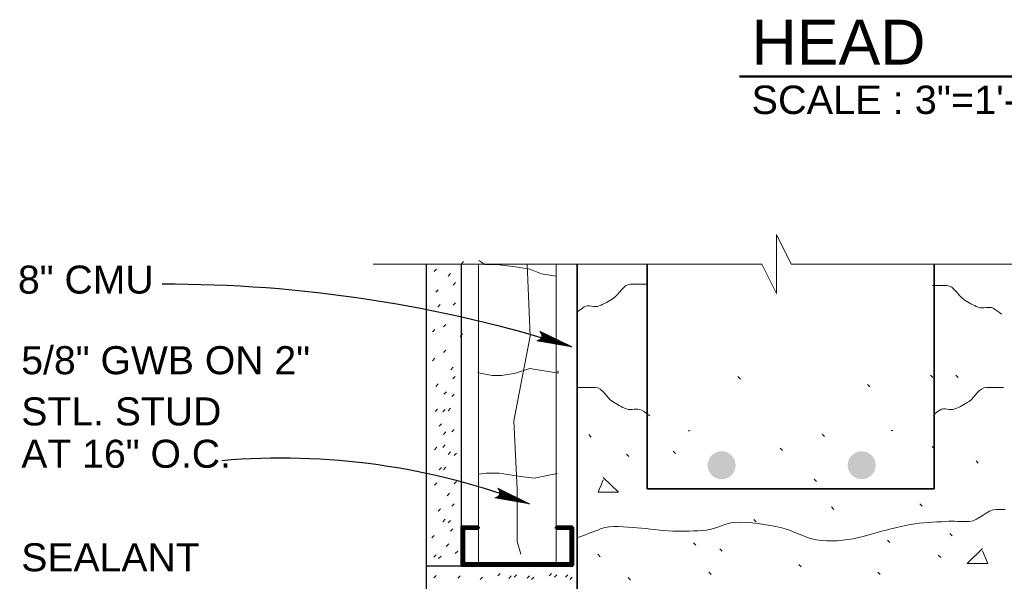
# Model space of a CAD drawing. Extents: x 1745 to 4097, y 1178 to 2898.
# Tile 7 of 18: x 3015 to 3033, y 1212 to 1222. Entities that reach past the tile are written whole.
import ezdxf
from ezdxf.enums import TextEntityAlignment as Align

# ---------------------------------------------------------------- set-up
doc = ezdxf.new("R2010")
doc.units = 0
doc.header["$LTSCALE"] = 0.03937
doc.header["$MEASUREMENT"] = 0
for name, color, linetype, lineweight in [('A-Anno-Patt', 152, 'Continuous', 18), ('A-Anno-Text', 53, 'Continuous', 25), ('A-Wall-Full-Extr', 2, 'Continuous', 35), ('OD38a701$0$Level 15', 7, 'Continuous', 18), ('OD38a701$0$Level 46', 7, 'Continuous', 18), ('OD38a701$0$Level 53', 7, 'Continuous', 18), ('OD38a701$0$Level 56', 7, 'Continuous', 18)]:
    doc.layers.add(name, color=color, linetype=linetype, lineweight=lineweight)
doc.styles.add('notes', font='ARIAL.TTF')

# ---------------------------------------------------------------- blocks, each defined once
blk = doc.blocks.new('OD38a701$0$LARROW_4')
at = {"layer": 'OD38a701$0$Level 56', "color": 3, "linetype": 'Continuous', "lineweight": 18, "flags": 128}
blk.add_lwpolyline([(-0.1564, 0.0226), (0, 0), (-0.1563, -0.0226), (-0.1514, -0.0189), (-0.1445, -0.0121), (-0.1411, -0.0059), (-0.1403, 0), (-0.1415, 0.0066), (-0.1451, 0.0131), (-0.1521, 0.0195), (-0.1564, 0.0226), (-0.0046, 0.0003), (-0.1513, -0.0211), (-0.1468, -0.0178), (-0.1395, -0.0109), (-0.1371, -0.002), (-0.1387, 0.0069), (-0.143, 0.013), (-0.1481, 0.018), (-0.1516, 0.0207), (-0.0129, 0.0002), (-0.1446, -0.0186), (-0.14, -0.0156), (-0.1376, -0.0117), (-0.135, -0.0068), (-0.1336, 0.0003), (-0.1344, 0.006), (-0.1371, 0.0105), (-0.1428, 0.0141), (-0.1465, 0.0185), (-0.0225, 0.0003), (-0.1374, -0.0159), (-0.1323, -0.0095), (-0.1308, -0.0017), (-0.1315, 0.0069), (-0.1414, 0.0163), (-0.0332, 0.0008), (-0.1308, -0.0129), (-0.1294, -0.0084), (-0.1264, -0.0011), (-0.1283, 0.0066), (-0.136, 0.0135), (-0.0431, 0.0007), (-0.1272, -0.01), (-0.1245, -0.0045), (-0.1232, 0.0014), (-0.1291, 0.0105), (-0.0549, 0.0007), (-0.1221, -0.0075), (-0.1202, -0.0034), (-0.1198, 0.0014), (-0.1245, 0.008), (-0.0689, 0.0008), (-0.1179, -0.0048), (-0.1165, 0.0016), (-0.121, 0.0055), (-0.0804, 0.0007), (-0.1146, -0.0029), (-0.1154, 0.0033), (-0.0921, 0.0008), (-0.1133, -0.0009), (-0.1139, 0.001), (-0.1066, 0.001)], dxfattribs=at)

msp = doc.modelspace()

# ---------------------------------------------------------------- hatches: boundary and pattern name
at = {"layer": 'A-Wall-Full-Extr'}
h = msp.add_hatch(color=256, dxfattribs=at)
edge = h.paths.add_edge_path()
edge.add_arc((3027.55157, 1214.03912), 0.25, 0, 360)
h = msp.add_hatch(color=256, dxfattribs=at)
edge = h.paths.add_edge_path()
edge.add_arc((3030.05144, 1214.03912), 0.25, 0, 360)

# ---------------------------------------------------------------- linework, layer by layer
at = {"layer": 'A-Anno-Patt', "flags": 128}
for points in [[(3024.60164, 1217.40889), (3024.60164, 1217.40889), (3024.33984, 1217.45089), (3024.12922, 1217.53514), (3023.87634, 1217.57739), (3023.53922, 1217.61951), (3023.32847, 1217.61951), (3023.22077, 1217.68759)], [(3023.9704, 1212.45141), (3023.90476, 1212.68127), (3023.90476, 1213.61027), (3023.84664, 1214.8294), (3024.13676, 1216.3389), (3024.07961, 1217.62619)], [(3024.6282, 1215.72341), (3024.63484, 1215.67989), (3024.12922, 1215.76414), (3023.87634, 1215.67989), (3023.62347, 1215.63764), (3023.45497, 1215.63764), (3023.24422, 1215.67989), (3023.24422, 1215.67989), (3023.19422, 1215.69686)], [(3024.61492, 1213.89194), (3024.20472, 1213.80801), (3023.96834, 1213.83751), (3023.58447, 1213.89664), (3023.34809, 1213.89664), (3023.22077, 1213.87867), (3023.22077, 1213.87867)]]:
    msp.add_lwpolyline(points, dxfattribs=at)
at = {"layer": 'A-Anno-Text', "extrusion": (0, 0, -1)}
for centre, radius, start, end in [((-3017.6346, 1193.31173), 23.96147, 89.842334, 107.59188), ((-3019.70115, 1201.85062), 12.32035, 85.023827, 111.04505)]:
    msp.add_arc(centre, radius, start, end, dxfattribs=at)
at = {"layer": 'A-Wall-Full-Extr'}
for p, q in [((3024.97307, 1211.61543), (3024.97307, 1217.62619)), ((3026.22257, 1213.61543), (3026.22257, 1217.62619)), ((3031.34657, 1213.61543), (3031.34657, 1217.62619)), ((3031.34984, 1214.32999), (3031.30784, 1214.37349)), ((3026.22234, 1213.61536), (3031.34634, 1213.61536))]:
    msp.add_line(p, q, dxfattribs=at)
at = {"layer": 'OD38a701$0$Level 15', "color": 4, "linetype": 'Continuous', "lineweight": 18}
for p, q in [((3028.2667, 1217.62619), (3021.33549, 1217.62619)), ((3032.96725, 1217.62619), (3028.79382, 1217.62619))]:
    msp.add_line(p, q, dxfattribs=at)
at = {"layer": 'OD38a701$0$Level 15', "color": 4, "linetype": 'Continuous', "lineweight": 25}
for p, q in [((3022.27951, 1217.62619), (3022.27951, 1205.87623)), ((3022.90451, 1217.62619), (3022.90451, 1212.24043)), ((3024.90458, 1212.24043), (3022.27951, 1212.24043))]:
    msp.add_line(p, q, dxfattribs=at)
at = {"layer": 'OD38a701$0$Level 15', "color": 3, "linetype": 'Continuous', "lineweight": 60}
for p, q in [((3022.91523, 1212.24809), (3022.91523, 1212.94294)), ((3023.21119, 1212.94294), (3022.91523, 1212.94294)), ((3022.95037, 1212.28765), (3022.95037, 1212.91209)), ((3023.21119, 1212.91209), (3022.95037, 1212.91209)), ((3023.21119, 1212.91209), (3023.21119, 1212.94294)), ((3024.59851, 1212.91209), (3024.59851, 1212.94294)), ((3024.89799, 1212.94294), (3024.59851, 1212.94294)), ((3024.86284, 1212.91209), (3024.59851, 1212.91209)), ((3024.86284, 1212.28765), (3024.86284, 1212.91209)), ((3024.89799, 1212.24809), (3024.89799, 1212.94294)), ((3024.86284, 1212.28765), (3022.95037, 1212.28765)), ((3024.89799, 1212.24809), (3022.91523, 1212.24809))]:
    msp.add_line(p, q, dxfattribs=at)
at = {"layer": 'OD38a701$0$Level 15', "color": 4, "linetype": 'Continuous', "lineweight": 18, "flags": 128}
msp.add_lwpolyline([(3028.79359, 1217.62636), (3028.53059, 1218.15574), (3028.53059, 1217.09949), (3028.26646, 1217.62636)], dxfattribs=at)
at = {"layer": 'OD38a701$0$Level 46', "color": 24, "linetype": 'Continuous', "lineweight": 50}
msp.add_line((3027.87106, 1220.9707), (3045.07706, 1220.9707), dxfattribs=at)
at = {"layer": 'OD38a701$0$Level 46', "color": 3, "linetype": 'Continuous', "lineweight": 18}
for p, q in [((3023.21119, 1212.28765), (3023.21119, 1217.62619)), ((3024.59851, 1212.28765), (3024.59851, 1217.62619))]:
    msp.add_line(p, q, dxfattribs=at)
at = {"layer": 'OD38a701$0$Level 53', "color": 4, "linetype": 'Continuous', "lineweight": 18}
for p, q in [((3022.42248, 1217.49397), (3022.46448, 1217.53747)), ((3022.90451, 1217.62619), (3022.94651, 1217.66969)), ((3022.67175, 1217.41359), (3022.71375, 1217.45709)), ((3022.76019, 1217.25284), (3022.80219, 1217.29634)), ((3022.45464, 1217.12423), (3022.49664, 1217.16773)), ((3022.4868, 1216.85898), (3022.5288, 1216.90248)), ((3022.76019, 1216.89114), (3022.80219, 1216.93464)), ((3022.5897, 1216.50532), (3022.6317, 1216.54882)), ((3022.39032, 1216.41691), (3022.43232, 1216.46041)), ((3022.88885, 1216.33653), (3022.93085, 1216.38003)), ((3022.5897, 1216.04717), (3022.6317, 1216.09067)), ((3022.39032, 1215.90249), (3022.43232, 1215.94599)), ((3022.71998, 1215.74174), (3022.76198, 1215.78524)), ((3022.75795, 1215.57868), (3022.79995, 1215.62218)), ((3027.88734, 1215.57536), (3027.84384, 1215.61886)), ((3031.32209, 1215.60336), (3031.28009, 1215.64686)), ((3031.77234, 1215.60236), (3031.73034, 1215.64436)), ((3022.45464, 1215.44434), (3022.49664, 1215.48784)), ((3030.19584, 1215.43736), (3030.15234, 1215.48086)), ((3022.59783, 1215.30405), (3022.63983, 1215.34755)), ((3022.73695, 1215.26293), (3022.77895, 1215.30643)), ((3022.43855, 1214.99423), (3022.48055, 1215.03773)), ((3022.57683, 1214.9883), (3022.61883, 1215.0318)), ((3022.67383, 1215.01043), (3022.71583, 1215.05393)), ((3022.5137, 1214.7358), (3022.5557, 1214.7793)), ((3022.5897, 1214.58943), (3022.6317, 1214.63293)), ((3022.73695, 1214.63155), (3022.77895, 1214.67505)), ((3025.22484, 1214.54036), (3025.18284, 1214.58386)), ((3029.38571, 1214.55149), (3029.34371, 1214.59499)), ((3022.57683, 1214.35693), (3022.61883, 1214.40043)), ((3022.42958, 1214.3148), (3022.47158, 1214.3583)), ((3022.67383, 1214.23168), (3022.71583, 1214.27518)), ((3022.77895, 1214.21068), (3022.82095, 1214.25418)), ((3025.89384, 1214.19536), (3025.85184, 1214.23736)), ((3026.72996, 1214.24699), (3026.68796, 1214.29049)), ((3028.63871, 1214.30236), (3028.59671, 1214.34586)), ((3032.13234, 1214.07386), (3032.09184, 1214.11736)), ((3022.5137, 1213.95705), (3022.5557, 1214.00055)), ((3022.58958, 1213.95805), (3022.63158, 1214.00155)), ((3022.42945, 1213.68343), (3022.47145, 1213.72693)), ((3022.77883, 1213.70543), (3022.82083, 1213.74893)), ((3029.24734, 1213.74874), (3029.20534, 1213.79224)), ((3022.6527, 1213.49505), (3022.6947, 1213.53855)), ((3022.73683, 1213.30568), (3022.77883, 1213.34918)), ((3031.12846, 1213.30586), (3031.08646, 1213.34936)), ((3022.49258, 1213.22043), (3022.53458, 1213.26393)), ((3029.55171, 1213.25049), (3029.50971, 1213.29399)), ((3022.5767, 1213.03105), (3022.6187, 1213.07455)), ((3022.6737, 1213.0108), (3022.7157, 1213.0543)), ((3028.16846, 1213.02899), (3028.12646, 1213.07249)), ((3022.7157, 1212.86355), (3022.7577, 1212.90705)), ((3031.66434, 1212.77786), (3031.62234, 1212.82136)), ((3022.38227, 1212.74367), (3022.42427, 1212.78717)), ((3022.63958, 1212.59095), (3022.68158, 1212.63445)), ((3027.09384, 1212.61286), (3027.05034, 1212.65636)), ((3030.55584, 1212.65936), (3030.51384, 1212.70286)), ((3022.79995, 1212.46355), (3022.84195, 1212.50705)), ((3025.38684, 1212.40736), (3025.34484, 1212.45086)), ((3027.55984, 1212.50311), (3027.51784, 1212.54661)), ((3022.41443, 1212.39805), (3022.45643, 1212.44155)), ((3022.50288, 1212.37393), (3022.54488, 1212.41743)), ((3028.97071, 1212.22624), (3028.92871, 1212.26974)), ((3031.46046, 1212.39236), (3031.41846, 1212.43586)), ((3023.55733, 1212.06368), (3023.59933, 1212.10718)), ((3024.47233, 1212.06355), (3024.51433, 1212.10705)), ((3027.36621, 1212.08786), (3027.32421, 1212.13136)), ((3030.38159, 1212.08786), (3030.33959, 1212.13136)), ((3022.41443, 1212.02831), (3022.45643, 1212.07181)), ((3022.84208, 1212.02155), (3022.88408, 1212.06505)), ((3023.24183, 1212.00055), (3023.28383, 1212.04405)), ((3023.75708, 1212.02143), (3023.79908, 1212.06493)), ((3023.85195, 1212.04268), (3023.89395, 1212.08618)), ((3024.08333, 1212.02168), (3024.12533, 1212.06518)), ((3024.15683, 1212.00043), (3024.19883, 1212.04393)), ((3024.5672, 1212.04268), (3024.6092, 1212.08618)), ((3024.76695, 1212.04255), (3024.80895, 1212.08605)), ((3024.8407, 1212.00055), (3024.8827, 1212.04405)), ((3025.92834, 1211.99036), (3025.88634, 1212.03386))]:
    msp.add_line(p, q, dxfattribs=at)
at = {"layer": 'OD38a701$0$Level 53', "color": 4, "linetype": 'Continuous', "lineweight": 18, "flags": 128}
for points in [[(3025.44084, 1213.82186), (3025.71384, 1213.55786), (3025.34634, 1213.55786), (3025.44084, 1213.77986)], [(3032.20734, 1212.55136), (3031.93284, 1212.28886), (3032.30184, 1212.28886), (3032.20734, 1212.50936)]]:
    msp.add_lwpolyline(points, dxfattribs=at)
at = {"layer": 'OD38a701$0$Level 53', "color": 4, "linetype": 'Continuous', "lineweight": 18}
for points, knots in [([(3026.23496, 1217.26561), (3026.13225, 1217.26561), (3026.02954, 1217.26561), (3025.92683, 1217.26561), (3025.79444, 1217.26561), (3025.73051, 1217.08587), (3025.61871, 1217.01499), (3025.53865, 1216.96424), (3025.45578, 1216.91615), (3025.36833, 1216.88011), (3025.28526, 1216.84588), (3025.17393, 1216.91116), (3025.09883, 1216.86086), (3025.06094, 1216.83549), (3025.02451, 1216.8086), (3024.98831, 1216.78107)], [0, 0, 0, 0, 0.22068831, 0.22068831, 0.22068831, 0.50516223, 0.50516223, 0.50516223, 0.70885238, 0.70885238, 0.70885238, 0.90236809, 0.90236809, 0.90236809, 1, 1, 1, 1]), ([(3031.3148, 1217.24174), (3031.4001, 1217.24174), (3031.48541, 1217.24174), (3031.57072, 1217.24174), (3031.70312, 1217.24174), (3031.76704, 1217.06199), (3031.87885, 1216.99112), (3031.9589, 1216.94037), (3032.04175, 1216.89223), (3032.12922, 1216.85624), (3032.21233, 1216.82205), (3032.32055, 1216.88314), (3032.39872, 1216.83699), (3032.4509, 1216.80619), (3032.49912, 1216.77063), (3032.5453, 1216.73195)], [0, 0, 0, 0, 0.1843822, 0.1843822, 0.1843822, 0.47053211, 0.47053211, 0.47053211, 0.67542231, 0.67542231, 0.67542231, 0.87007814, 0.87007814, 0.87007814, 1, 1, 1, 1]), ([(3024.9867, 1215.42743), (3025.0894, 1215.42743), (3025.19211, 1215.42743), (3025.29482, 1215.42743), (3025.42722, 1215.42743), (3025.49114, 1215.24768), (3025.60295, 1215.1768), (3025.683, 1215.12605), (3025.76585, 1215.07792), (3025.85332, 1215.04193), (3025.93642, 1215.00773), (3026.04464, 1215.06883), (3026.12282, 1215.02268), (3026.175, 1214.99188), (3026.22322, 1214.95631), (3026.2694, 1214.91763)], [0, 0, 0, 0, 0.21394291, 0.21394291, 0.21394291, 0.48972179, 0.48972179, 0.48972179, 0.68718609, 0.68718609, 0.68718609, 0.87478694, 0.87478694, 0.87478694, 1, 1, 1, 1]), ([(3032.58245, 1215.42743), (3032.47974, 1215.42743), (3032.37703, 1215.42743), (3032.27432, 1215.42743), (3032.14193, 1215.42743), (3032.078, 1215.24768), (3031.9662, 1215.1768), (3031.88614, 1215.12605), (3031.80326, 1215.07796), (3031.71582, 1215.04193), (3031.63275, 1215.0077), (3031.52142, 1215.07298), (3031.44632, 1215.02268), (3031.40843, 1214.9973), (3031.372, 1214.97042), (3031.3358, 1214.94288)], [0, 0, 0, 0, 0.22068831, 0.22068831, 0.22068831, 0.50516223, 0.50516223, 0.50516223, 0.70885238, 0.70885238, 0.70885238, 0.90236809, 0.90236809, 0.90236809, 1, 1, 1, 1]), ([(3024.98646, 1212.74774), (3025.12125, 1212.79915), (3025.25604, 1212.85057), (3025.39084, 1212.90199), (3025.59484, 1212.97981), (3025.8281, 1212.93387), (3026.04559, 1212.92124), (3026.25746, 1212.90893), (3026.46918, 1212.87361), (3026.68109, 1212.86336), (3026.87944, 1212.85377), (3027.07985, 1212.86503), (3027.27809, 1212.88274), (3027.45015, 1212.89811), (3027.60983, 1213.00603), (3027.77871, 1213.01761), (3028.05646, 1213.03666), (3028.34826, 1212.9834), (3028.62596, 1212.92124), (3028.8382, 1212.87373), (3029.02998, 1212.73871), (3029.24221, 1212.70924), (3029.48711, 1212.67523), (3029.74992, 1212.68735), (3029.99321, 1212.74774), (3030.16096, 1212.78938), (3030.32594, 1212.84184), (3030.49384, 1212.88274), (3030.63455, 1212.91702), (3030.77423, 1212.95267), (3030.91759, 1212.97911), (3031.12805, 1213.01793), (3031.341, 1213.02234), (3031.55296, 1213.03686), (3031.69375, 1213.04651), (3031.83601, 1213.02642), (3031.97671, 1213.03686), (3032.15137, 1213.04982), (3032.28274, 1213.24899), (3032.45809, 1213.24899), (3032.50942, 1213.24899), (3032.56075, 1213.24899), (3032.61209, 1213.24899)], [0, 0, 0, 0, 0.05553642, 0.05553642, 0.05553642, 0.13959034, 0.13959034, 0.13959034, 0.22147526, 0.22147526, 0.22147526, 0.29812273, 0.29812273, 0.29812273, 0.36465356, 0.36465356, 0.36465356, 0.47407391, 0.47407391, 0.47407391, 0.55769967, 0.55769967, 0.55769967, 0.65419465, 0.65419465, 0.65419465, 0.72072966, 0.72072966, 0.72072966, 0.77649391, 0.77649391, 0.77649391, 0.8583614, 0.8583614, 0.8583614, 0.91273707, 0.91273707, 0.91273707, 0.9802387, 0.9802387, 0.9802387, 1, 1, 1, 1])]:
    msp.add_open_spline(points, degree=3, knots=knots, dxfattribs=at)
for points in [[(3026.95701, 1214.65399), (3026.96782, 1214.65476), (3026.97863, 1214.65553), (3026.98945, 1214.6563)], [(3030.60819, 1214.65427), (3030.59869, 1214.65495), (3030.5892, 1214.65562), (3030.5797, 1214.6563)]]:
    msp.add_open_spline(points, degree=3, dxfattribs=at)

# ---------------------------------------------------------------- block references
at = {"layer": 'A-Anno-Text', "xscale": 4.000001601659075, "yscale": 4.000001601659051, "zscale": 4.000001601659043, "rotation": 342.1131759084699}
for p in [(3024.87659, 1216.15261), (3024.12541, 1213.34918)]:
    msp.add_blockref('OD38a701$0$LARROW_4', p, dxfattribs=at)

# ---------------------------------------------------------------- texts
at = {"layer": 'A-Anno-Text', "style": 'notes'}
for s, p in [('8" CMU', (3014.99549, 1217.34975)), ('5/8" GWB ON 2"', (3015.0554, 1215.9119)), ('STL. STUD', (3015.0554, 1214.99878)), ('AT 16" O.C.', (3015.0554, 1214.24361)), ('SEALANT', (3015.0554, 1212.39678))]:
    msp.add_text(s, height=0.5, dxfattribs=at).set_placement(p, align=Align.MIDDLE_LEFT)
at = {"layer": 'OD38a701$0$Level 46', "color": 24, "linetype": 'Continuous', "lineweight": 50, "style": 'notes'}
msp.add_text('HEAD ', height=0.8, dxfattribs=at).set_placement((3028.08531, 1221.1847))
at = {"layer": 'OD38a701$0$Level 46', "color": 24, "linetype": 'Continuous', "lineweight": 35, "style": 'notes'}
msp.add_text('SCALE : 3"=1\'-0"', height=0.507, dxfattribs=at).set_placement((3028.08531, 1220.8097), align=Align.TOP_LEFT)

doc.saveas('drawing.dxf')
